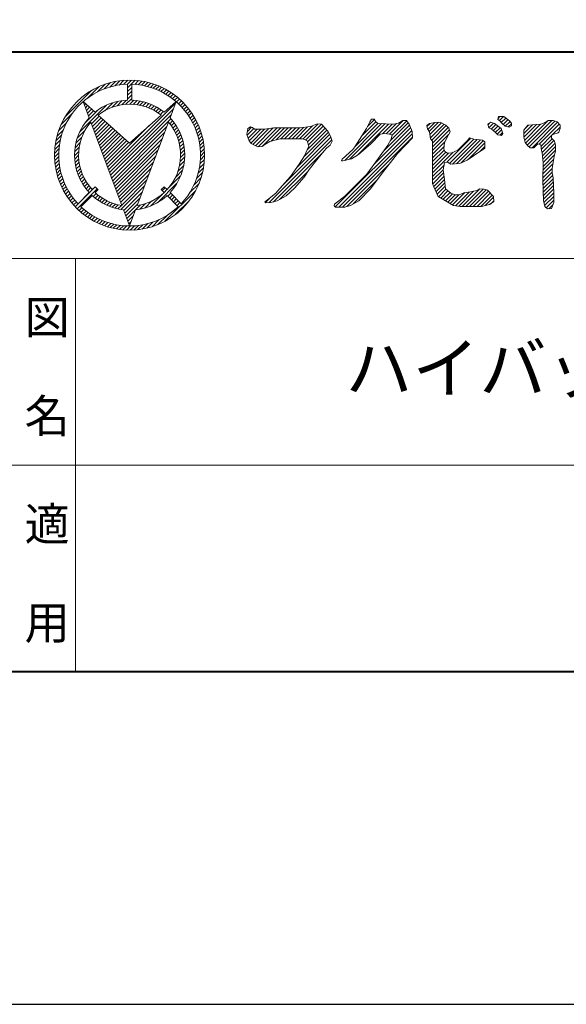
# Model space of a CAD drawing. Header units: millimetres. Extents: x 5514 to 12234, y -691 to 4061.
# Tile 3 of 8: x 9812 to 10231, y -691 to 64. Entities that reach past the tile are written whole.
import ezdxf
from ezdxf.enums import TextEntityAlignment as Align

# ---------------------------------------------------------------- set-up
doc = ezdxf.new("R2010")
doc.units = ezdxf.units.MM
doc.layers.get('Defpoints').update_dxf_attribs({"color": 2})
doc.layers.add('図枠', color=7, linetype='Continuous')
doc.styles.add('Ｐゴシック', font='MS PGothic.ttf')

msp = doc.modelspace()

# ---------------------------------------------------------------- linework, layer by layer
at = {"layer": 'Defpoints'}
msp.add_lwpolyline([(5513.73, -691.13), (12233.73, -691.13), (12233.73, 4060.87), (5513.73, 4060.87)], close=True, dxfattribs=at)
at = {"layer": '図枠', "lineweight": 40}
msp.add_line((5862.38, 39.66), (11885.08, 39.66), dxfattribs=at)
at = {"layer": '図枠', "lineweight": 20, "ltscale": 3}
for p, q in [((9877.1, 11.11), (9882.01, 16.02)), ((9881.4, 12.56), (9885.7, 16.86)), ((9885.21, 13.52), (9889.1, 17.41)), ((9888.69, 14.15), (9892.28, 17.74)), ((9891.91, 14.53), (9895.27, 17.89)), ((9894.94, 14.71), (9898.12, 17.89)), ((9895.04, 11.96), (9900.83, 17.75)), ((9900.52, 14.59), (9903.43, 17.5)), ((9903.12, 14.35), (9905.93, 17.15)), ((9905.61, 13.99), (9908.33, 16.7)), ((9908, 13.53), (9910.65, 16.17)), ((9910.31, 12.98), (9912.88, 15.56)), ((9847.08, -10.37), (9867.35, 9.9)), ((9864.59, 4.3), (9873.23, 12.94)), ((9871.96, 8.82), (9877.93, 14.78)), ((9895.04, 2.58), (9895.04, 14.71)), ((9895.04, 9.11), (9898.21, 12.28)), ((9895.04, 6.26), (9898.21, 9.43)), ((9898.21, 2.58), (9898.21, 14.71)), ((9912.53, 12.36), (9915.05, 14.88)), ((9914.67, 11.65), (9917.14, 14.12)), ((9916.74, 10.88), (9919.17, 13.3)), ((9918.75, 10.03), (9921.14, 12.42)), ((9920.68, 9.12), (9923.05, 11.48)), ((9922.56, 8.15), (9924.89, 10.48)), ((9924.38, 7.12), (9926.69, 9.43)), ((9926.14, 6.03), (9928.43, 8.32)), ((9860.94, 1.39), (9870.09, -6.76)), ((9865.57, -10.99), (9860.94, 1.39)), ((9861.14, 0.85), (9861.33, 1.04)), ((9877.54, -5.54), (9883.65, 0.57)), ((9880.53, -50.98), (9931.95, 0.45)), ((9882.86, -3.06), (9887.55, 1.62)), ((9887.01, -1.76), (9891.01, 2.24)), ((9890.59, -1.03), (9894.16, 2.54)), ((9893.81, -0.66), (9898.21, 3.73)), ((9895.04, 3.41), (9898.21, 6.58)), ((9896.76, -0.56), (9899.81, 2.49)), ((9899.5, -0.67), (9902.38, 2.21)), ((9902.07, -0.94), (9904.82, 1.81)), ((9904.5, -1.37), (9907.14, 1.28)), ((9906.8, -1.91), (9909.36, 0.64)), ((9932.3, 1.39), (9923.15, -6.76)), ((9927.67, -10.99), (9932.3, 1.39)), ((9927.84, 4.88), (9930.11, 7.16)), ((9929.49, 3.68), (9931.75, 5.94)), ((9931.08, 2.42), (9933.33, 4.68)), ((9932.62, 1.11), (9934.86, 3.36)), ((9934.1, -0.25), (9936.35, 2)), ((9935.54, -1.66), (9937.78, 0.58)), ((9858.23, -22), (9878.98, -1.25)), ((9861.92, -1.22), (9862.84, -0.3)), ((9862.1, -15.28), (9872.26, -5.12)), ((9862.69, -3.3), (9864.35, -1.64)), ((9863.47, -5.37), (9865.85, -2.98)), ((9864.24, -7.44), (9867.36, -4.33)), ((9865.02, -9.52), (9868.87, -5.67)), ((9881.3, -53.05), (9930.25, -4.1)), ((9908.99, -2.57), (9911.48, -0.09)), ((9911.08, -3.33), (9913.5, -0.91)), ((9913.07, -4.19), (9915.45, -1.82)), ((9914.97, -5.14), (9917.31, -2.8)), ((9916.79, -6.17), (9919.09, -3.86)), ((9918.53, -7.28), (9920.81, -5)), ((9920.19, -8.47), (9922.45, -6.2)), ((9936.92, -3.13), (9939.16, -0.89)), ((9938.24, -4.65), (9940.5, -2.4)), ((9939.52, -6.23), (9941.78, -3.97)), ((9940.74, -7.85), (9943.01, -5.58)), ((9941.9, -9.54), (9944.19, -7.25)), ((9842.2, -20.94), (9848.16, -14.98)), ((9844.04, -16.25), (9852.68, -7.61)), ((9890.73, -78.27), (9866.83, -14.35)), ((9867.34, -15.73), (9873.39, -9.69)), ((9868.12, -17.81), (9874.89, -11.03)), ((9868.9, -19.88), (9876.4, -12.37)), ((9869.67, -21.95), (9877.91, -13.72)), ((9870.45, -24.03), (9879.42, -15.06)), ((9872.5, -8.9), (9896.62, -30.38)), ((9882.08, -55.12), (9928.55, -8.65)), ((9882.85, -57.2), (9928.33, -11.72)), ((9920.75, -8.9), (9896.62, -30.38)), ((9902.51, -78.27), (9926.42, -14.35)), ((9927.37, -15.53), (9929.63, -13.27)), ((9928.59, -17.16), (9930.86, -14.89)), ((9943.01, -11.28), (9945.32, -8.97)), ((9944.07, -13.07), (9946.39, -10.75)), ((9945.06, -14.93), (9947.41, -12.58)), ((9945.99, -16.85), (9948.37, -14.47)), ((10074.57, -24.99), (10085.5, -14.06)), ((10078.3, -19.26), (10080.92, -14.04)), ((10079.16, -17.56), (10084.36, -12.35)), ((10080.92, -14.04), (10082.22, -12.08)), ((10082.22, -12.08), (10084.18, -12.08)), ((10084.18, -12.08), (10085.48, -14.04)), ((10085.48, -14.04), (10087.05, -15.36)), ((10095.98, -23.52), (10106.44, -13.06)), ((10096.5, -28.7), (10110.25, -14.95)), ((10097.81, -24.54), (10109.11, -13.24)), ((10099.19, -16), (10102.78, -15.02)), ((10102.78, -15.02), (10106.05, -13.06)), ((10106.05, -13.06), (10108.98, -13.06)), ((10108.98, -13.06), (10110.94, -16)), ((10125.27, -19.86), (10130.63, -14.5)), ((10126.46, -21.52), (10133.58, -14.41)), ((10126.71, -15.34), (10130.63, -14.5)), ((10126.96, -23.88), (10135.91, -14.93)), ((10130.63, -14.5), (10134.86, -14.37)), ((10134.86, -14.37), (10139.11, -16.65)), ((10171.42, -16), (10173.7, -14.37)), ((10171.51, -16.35), (10172.98, -14.88)), ((10172.09, -18.62), (10175.63, -15.09)), ((10173.7, -14.37), (10176.31, -15.34)), ((10178.93, -12.41), (10179.58, -10.13)), ((10180.23, -13.06), (10178.93, -12.41)), ((10179.18, -11.53), (10180.58, -10.13)), ((10179.58, -10.13), (10183.49, -10.13)), ((10182.19, -15.34), (10180.23, -13.06)), ((10180.35, -13.2), (10183.43, -10.13)), ((10181.67, -14.74), (10185.12, -11.29)), ((10183.13, -16.13), (10186.78, -12.47)), ((10183.49, -10.13), (10188.06, -13.39)), ((10184.68, -17.42), (10188.35, -13.75)), ((10188.06, -13.39), (10189.37, -15.02)), ((10189.37, -15.02), (10189.37, -17.3)), ((10200.24, -30.35), (10217.53, -13.06)), ((10201.46, -31.97), (10220.38, -13.06)), ((10202.98, -33.31), (10222.8, -13.48)), ((10205.2, -33.93), (10224.76, -14.37)), ((10212.07, -16), (10215.34, -14.69)), ((10215.34, -14.69), (10217.53, -13.06)), ((10217.53, -13.06), (10221.54, -13.06)), ((10221.54, -13.06), (10224.48, -14.04)), ((10224.48, -14.04), (10226.76, -16.65)), ((9840.96, -25.03), (9845.87, -20.12)), ((9856.41, -26.67), (9862.52, -20.56)), ((9871.22, -26.1), (9880.92, -16.4)), ((9872, -28.17), (9882.43, -17.74)), ((9872.77, -30.25), (9883.94, -19.08)), ((9873.55, -32.32), (9885.44, -20.42)), ((9874.32, -34.39), (9886.95, -21.76)), ((9879.75, -48.9), (9911.72, -16.94)), ((9883.63, -59.27), (9925.14, -17.75)), ((9884.4, -61.34), (9923.44, -22.3)), ((9929.72, -18.87), (9932.02, -16.57)), ((9930.78, -20.66), (9933.11, -18.34)), ((9931.76, -22.53), (9934.12, -20.17)), ((9932.64, -24.49), (9935.05, -22.09)), ((9946.86, -18.83), (9949.27, -16.41)), ((9947.66, -20.88), (9950.11, -18.42)), ((9948.39, -22.99), (9950.89, -20.49)), ((9949.04, -25.19), (9951.6, -22.63)), ((9986.59, -23.87), (9987.26, -19.31)), ((9986.8, -24.46), (9991.95, -19.31)), ((9986.95, -21.46), (9990.12, -18.29)), ((9987.26, -19.31), (9987.27, -19.27)), ((9987.27, -19.27), (9989.41, -18.05)), ((9987.53, -26.58), (9994.47, -19.64)), ((9988.26, -28.7), (9997.29, -19.67)), ((9989.41, -18.05), (9990.73, -18.5)), ((9989.46, -30.35), (10000.11, -19.7)), ((9990.73, -18.5), (9992.42, -19.62)), ((9991.19, -31.46), (10003.46, -19.19)), ((9992.42, -19.62), (10000.1, -19.7)), ((9993.09, -32.41), (10006.82, -18.68)), ((9995.09, -33.26), (10009.74, -18.6)), ((9998.16, -33.04), (10012.59, -18.6)), ((10000.1, -19.7), (10007.32, -18.6)), ((10005.11, -28.94), (10015.44, -18.6)), ((10007.32, -18.6), (10027.39, -18.6)), ((10008.98, -27.91), (10018.29, -18.6)), ((10012.66, -27.08), (10021.14, -18.6)), ((10015.51, -27.08), (10023.99, -18.6)), ((10018.36, -27.08), (10026.84, -18.6)), ((10021.2, -27.08), (10029.95, -18.34)), ((10024.05, -27.08), (10033.13, -18.01)), ((10026.9, -27.08), (10036.74, -17.25)), ((10027.39, -18.6), (10035.39, -17.78)), ((10029.6, -27.23), (10041.05, -15.78)), ((10030.21, -40.86), (10049.02, -22.05)), ((10031.59, -28.09), (10043.8, -15.88)), ((10032.77, -35.46), (10047.85, -20.38)), ((10032.99, -29.54), (10045.15, -17.38)), ((10033.7, -31.68), (10046.5, -18.88)), ((10035.39, -17.78), (10040.53, -15.76)), ((10040.53, -15.76), (10043.8, -15.88)), ((10043.8, -15.88), (10048.6, -21.21)), ((10048.6, -21.21), (10050.56, -25.13)), ((10054.31, -79.43), (10112.93, -20.81)), ((10061.58, -43.67), (10089.76, -15.5)), ((10065.32, -42.78), (10092.46, -15.64)), ((10069.24, -33.17), (10087.05, -15.36)), ((10069.24, -33.17), (10078.3, -19.26)), ((10071.3, -39.65), (10095.17, -15.78)), ((10083.75, -47.14), (10112.1, -18.8)), ((10087.05, -15.36), (10099.19, -16)), ((10090.48, -23.32), (10097.88, -15.93)), ((10091.08, -36.96), (10111.27, -16.78)), ((10093.37, -23.28), (10101.2, -15.45)), ((10110.94, -16), (10113.23, -21.54)), ((10113.23, -21.54), (10113.55, -26.43)), ((10124.42, -16.97), (10126.71, -15.34)), ((10125.07, -19.58), (10124.42, -16.97)), ((10124.6, -17.69), (10127.01, -15.28)), ((10126.71, -21.87), (10125.07, -19.58)), ((10127.36, -27.08), (10126.71, -21.87)), ((10127.27, -26.41), (10137.76, -15.92)), ((10128.31, -28.22), (10139.49, -17.03)), ((10128.99, -30.39), (10140.92, -18.46)), ((10128.99, -33.24), (10141.87, -20.36)), ((10139.11, -16.65), (10141.39, -18.93)), ((10142.37, -21.87), (10141.07, -24.15)), ((10141.39, -18.93), (10142.37, -21.87)), ((10172.07, -18.6), (10171.42, -16)), ((10175.01, -20.24), (10172.07, -18.6)), ((10173.93, -19.63), (10177.4, -16.16)), ((10177.62, -22.84), (10175.01, -20.24)), ((10175.59, -20.82), (10179.03, -17.38)), ((10176.31, -15.34), (10181.54, -19.26)), ((10177.02, -22.24), (10180.66, -18.6)), ((10178.44, -23.66), (10181.86, -20.24)), ((10180.62, -24.34), (10182.58, -22.38)), ((10181.54, -19.26), (10182.84, -23.17)), ((10184.68, -17.42), (10182.19, -15.34)), ((10187.74, -18.28), (10184.68, -17.42)), ((10186.91, -18.05), (10189.37, -15.58)), ((10189.37, -17.3), (10187.74, -18.28)), ((10199.02, -23.02), (10205.63, -16.41)), ((10199.02, -20.56), (10201.96, -16.65)), ((10199.02, -25.78), (10199.02, -20.56)), ((10199.04, -25.86), (10208.68, -16.21)), ((10199.57, -28.17), (10211.72, -16.02)), ((10200.18, -19.02), (10202.59, -16.61)), ((10201.96, -16.65), (10212.07, -16)), ((10210.72, -31.26), (10226.09, -15.89)), ((10220.91, -23.92), (10226.76, -18.07)), ((10225.45, -22.52), (10220.91, -23.92)), ((10225.03, -22.65), (10225.65, -22.03)), ((10226.76, -19.26), (10225.45, -22.52)), ((10226.76, -16.65), (10226.76, -19.26)), ((9839.57, -32.12), (9843.46, -28.23)), ((9840.12, -28.72), (9844.42, -24.42)), ((9854.75, -34.03), (9858.74, -30.03)), ((9855.36, -30.57), (9860.05, -25.88)), ((9875.1, -36.47), (9888.46, -23.11)), ((9875.87, -38.54), (9889.96, -24.45)), ((9876.65, -40.61), (9891.47, -25.79)), ((9877.42, -42.68), (9892.98, -27.13)), ((9878.2, -44.76), (9894.48, -28.47)), ((9878.97, -46.83), (9895.99, -29.81)), ((9885.18, -63.42), (9921.74, -26.85)), ((9933.44, -26.55), (9935.9, -24.08)), ((9934.14, -28.7), (9936.67, -26.17)), ((9934.72, -30.96), (9937.33, -28.35)), ((9949.62, -27.46), (9952.23, -24.84)), ((9950.1, -29.82), (9952.79, -27.13)), ((9950.5, -32.28), (9953.27, -29.51)), ((9988.26, -28.7), (9986.59, -23.87)), ((9989.75, -30.74), (9988.26, -28.7)), ((10004.23, -29.17), (10000.31, -31.41)), ((10003.61, -76.02), (10051.55, -28.07)), ((10012.1, -27.08), (10004.23, -29.17)), ((10012.1, -27.08), (10012.1, -27.08)), ((10029.07, -27.08), (10012.1, -27.08)), ((10013.34, -63.44), (10050.84, -25.94)), ((10025.33, -48.6), (10049.97, -23.95)), ((10030.75, -27.56), (10029.07, -27.08)), ((10032.76, -28.81), (10030.75, -27.56)), ((10034.03, -32.68), (10032.76, -28.81)), ((10051.87, -29), (10050.54, -31.95)), ((10050.56, -25.13), (10051.87, -29)), ((10057, -79.59), (10113.34, -23.25)), ((10059.85, -79.59), (10113.52, -25.92)), ((10088.75, -23.5), (10081.57, -31)), ((10092.01, -23.17), (10088.75, -23.5)), ((10095.93, -23.5), (10092.01, -23.17)), ((10094.62, -31.98), (10097.23, -27.41)), ((10097.89, -24.15), (10095.93, -23.5)), ((10097.23, -27.41), (10097.89, -24.15)), ((10113.55, -26.43), (10102.13, -38.5)), ((10128.99, -29.04), (10127.36, -27.08)), ((10128.99, -36.08), (10141.25, -23.82)), ((10128.99, -34.26), (10128.99, -29.04)), ((10128.99, -38.93), (10138.35, -29.57)), ((10138.13, -30.02), (10137.48, -34.91)), ((10141.07, -24.15), (10138.13, -30.02)), ((10139.92, -45.09), (10158.32, -26.7)), ((10141.91, -45.95), (10160.53, -27.33)), ((10144.17, -46.54), (10163.1, -27.61)), ((10147.32, -46.24), (10165.66, -27.9)), ((10150.88, -45.53), (10167.88, -28.53)), ((10152.82, -31.32), (10156.08, -28.06)), ((10156.08, -28.06), (10157.38, -26.43)), ((10156.74, -42.52), (10169.13, -30.12)), ((10157.38, -26.43), (10160.53, -27.33)), ((10160.53, -27.33), (10167.18, -28.06)), ((10167.18, -28.06), (10169.13, -29.37)), ((10169.13, -29.37), (10169.13, -34.26)), ((10178.93, -24.15), (10177.62, -22.84)), ((10181.86, -24.48), (10178.93, -24.15)), ((10182.84, -23.17), (10181.86, -24.48)), ((10200, -30.02), (10199.02, -25.78)), ((10201.96, -32.63), (10200, -30.02)), ((10212.15, -32.68), (10220.23, -24.6)), ((10212.34, -35.34), (10220.58, -27.1)), ((10212.95, -37.58), (10222, -28.53)), ((10220.91, -23.92), (10220.23, -24.6)), ((10220.23, -24.6), (10220.23, -26.76)), ((10220.23, -26.76), (10222.52, -29.04)), ((10222.52, -29.04), (10223.17, -31.98)), ((9839.09, -38.29), (9842.45, -34.93)), ((9839.24, -35.29), (9842.83, -31.7)), ((9854.37, -40.1), (9857.65, -36.83)), ((9854.44, -37.18), (9858.01, -33.61)), ((9885.95, -65.49), (9920.04, -31.4)), ((9886.73, -67.56), (9918.34, -35.95)), ((9935.19, -33.34), (9937.9, -30.63)), ((9935.52, -35.86), (9938.35, -33.03)), ((9935.68, -38.54), (9938.67, -35.56)), ((9950.78, -34.84), (9953.66, -31.97)), ((9950.96, -37.52), (9953.94, -34.53)), ((9950.99, -40.33), (9954.12, -37.2)), ((9994.82, -33.28), (9989.75, -30.74)), ((9998.16, -33.04), (9994.82, -33.28)), ((10000.31, -31.41), (9998.16, -33.04)), ((10030.65, -40.13), (10034.03, -32.68)), ((10034.03, -32.68), (10034.03, -32.68)), ((10045.83, -36.25), (10041.1, -42.09)), ((10047.62, -34.37), (10045.83, -36.25)), ((10050.54, -31.95), (10047.62, -34.37)), ((10050.45, -32.02), (10050.55, -31.92)), ((10059.66, -42.83), (10067.86, -35.24)), ((10067.86, -35.24), (10069.24, -33.17)), ((10081.57, -31), (10072.1, -39.15)), ((10087.44, -42.09), (10094.62, -31.98)), ((10128.99, -41.78), (10137.72, -33.05)), ((10128.99, -61.33), (10128.99, -34.26)), ((10128.99, -44.63), (10137.89, -35.73)), ((10128.99, -47.48), (10139.14, -37.33)), ((10128.99, -53.17), (10144.8, -37.37)), ((10137.48, -34.91), (10138.46, -36.87)), ((10138.46, -36.87), (10140.41, -38.17)), ((10143.68, -37.85), (10148.25, -35.89)), ((10148.25, -35.89), (10152.82, -31.32)), ((10169.13, -34.26), (10160.32, -40.13)), ((10165.27, -36.83), (10169.13, -32.97)), ((10203.91, -33.93), (10201.96, -32.63)), ((10206.52, -33.93), (10203.91, -33.93)), ((10209.79, -31), (10206.52, -33.93)), ((10212.07, -31.65), (10209.79, -31)), ((10212.4, -36.22), (10212.07, -31.65)), ((10213.05, -37.85), (10212.4, -36.22)), ((10213.24, -40.13), (10222.85, -30.53)), ((10213.46, -42.76), (10223.17, -33.05)), ((10213.68, -45.39), (10223.17, -35.9)), ((10223.17, -36.54), (10222.19, -40.78)), ((10223.17, -31.98), (10223.17, -36.54)), ((9839.09, -41.14), (9842.27, -37.96)), ((9839.23, -43.85), (9842.26, -40.82)), ((9839.48, -46.45), (9842.39, -43.54)), ((9854.49, -42.83), (9857.54, -39.78)), ((9854.77, -45.4), (9857.65, -42.52)), ((9855.18, -47.84), (9857.93, -45.09)), ((9887.5, -69.63), (9916.64, -40.5)), ((9888.28, -71.71), (9914.93, -45.05)), ((9934.8, -47.97), (9938.63, -44.14)), ((9935.39, -44.53), (9938.85, -41.08)), ((9935.66, -41.42), (9938.85, -38.23)), ((9950.57, -46.45), (9954.07, -42.94)), ((9950.87, -43.29), (9954.17, -40)), ((10007.05, -75.42), (10044.14, -38.33)), ((10026.74, -46.65), (10030.65, -40.13)), ((10041.1, -42.09), (10034.24, -50.57)), ((10059.05, -44.04), (10059.66, -42.83)), ((10060.03, -44.04), (10059.05, -44.04)), ((10066.88, -42.41), (10060.03, -44.04)), ((10072.1, -39.15), (10066.88, -42.41)), ((10078.63, -54.15), (10087.44, -42.09)), ((10102.13, -38.5), (10090.38, -53.5)), ((10128.99, -50.33), (10141.23, -38.09)), ((10140.41, -45.02), (10138.13, -45.35)), ((10140.41, -38.17), (10143.68, -37.85)), ((10143.02, -46.65), (10140.41, -45.02)), ((10155.43, -43.39), (10149.88, -46)), ((10160.32, -40.13), (10155.43, -43.39)), ((10213.71, -45.67), (10213.05, -37.85)), ((10213.57, -51.2), (10221.8, -42.97)), ((10213.64, -48.28), (10222.51, -39.41)), ((10222.19, -40.78), (10220.56, -49.91)), ((9839.83, -48.94), (9842.64, -46.14)), ((9840.28, -51.35), (9843, -48.63)), ((9840.81, -53.66), (9843.45, -51.02)), ((9855.7, -50.16), (9858.35, -47.52)), ((9856.34, -52.38), (9858.89, -49.82)), ((9857.07, -54.49), (9859.55, -52.01)), ((9889.05, -73.78), (9913.23, -49.6)), ((9931.79, -56.69), (9937.25, -51.22)), ((9933.73, -51.89), (9938.14, -47.49)), ((9949.2, -53.52), (9953.34, -49.37)), ((9950.03, -49.83), (9953.81, -46.05)), ((10011.56, -73.76), (10033.45, -51.87)), ((10019.88, -56.11), (10026.74, -46.65)), ((10034.24, -50.57), (10030.56, -56.61)), ((10063.16, -79.13), (10096.14, -46.15)), ((10128.99, -56.02), (10137.74, -47.27)), ((10128.99, -58.87), (10137.03, -50.84)), ((10138.13, -45.35), (10137.03, -50.84)), ((10137.03, -50.84), (10138.13, -58.39)), ((10149.88, -46), (10143.02, -46.65)), ((10213.38, -58.72), (10213.71, -45.67)), ((10213.42, -57.05), (10220.56, -49.91)), ((10213.43, -59.89), (10220.56, -52.76)), ((10213.49, -54.12), (10221.18, -46.44)), ((10213.71, -45.67), (10213.71, -45.67)), ((10220.56, -49.91), (10220.56, -53.17)), ((9841.42, -55.9), (9844, -53.32)), ((9842.1, -58.07), (9844.63, -55.54)), ((9842.86, -60.16), (9845.33, -57.69)), ((9843.68, -62.19), (9846.11, -59.76)), ((9857.89, -56.52), (9860.32, -54.1)), ((9858.8, -58.46), (9861.17, -56.09)), ((9859.78, -60.33), (9862.12, -57.99)), ((9860.84, -62.11), (9863.15, -59.81)), ((9889.83, -75.85), (9911.53, -54.15)), ((9890.61, -77.93), (9909.83, -58.7)), ((9926.54, -64.78), (9935.76, -55.56)), ((9946, -62.41), (9951.52, -56.89)), ((9947.94, -57.63), (9952.61, -52.95)), ((10011.72, -65.24), (10019.88, -56.11)), ((10030.56, -56.61), (10023.15, -64.92)), ((10061.66, -71.11), (10078.63, -54.15)), ((10068, -77.13), (10086.47, -58.67)), ((10090.38, -53.5), (10081.24, -65.57)), ((10129.1, -61.61), (10137.39, -53.32)), ((10129.87, -63.68), (10137.75, -55.81)), ((10130.73, -65.68), (10138.11, -58.29)), ((10138.13, -58.39), (10138.78, -65.57)), ((10214.03, -74.37), (10213.38, -58.72)), ((10213.54, -62.62), (10221.05, -55.12)), ((10213.66, -65.36), (10221.55, -57.46)), ((10213.77, -68.09), (10221.63, -60.23)), ((10220.56, -53.17), (10221.54, -57.09)), ((10221.54, -57.09), (10221.86, -68.83)), ((9844.56, -64.16), (9846.95, -61.76)), ((9845.5, -66.06), (9847.86, -63.7)), ((9846.5, -67.91), (9848.83, -65.58)), ((9847.55, -69.71), (9849.86, -67.4)), ((9854.99, -79.37), (9870.3, -64.06)), ((9856.4, -80.8), (9871.71, -65.49)), ((9861.98, -63.83), (9864.26, -61.54)), ((9863.19, -65.47), (9865.45, -63.21)), ((9864.46, -67.04), (9866.71, -64.79)), ((9870.14, -63.88), (9867.89, -66.13)), ((9872.38, -66.13), (9870.13, -68.37)), ((9890.01, -81.37), (9908.13, -63.25)), ((9892.16, -82.07), (9906.42, -67.8)), ((9918.21, -75.96), (9932.94, -61.23)), ((9920.86, -66.13), (9923.11, -68.37)), ((9921.61, -66.87), (9923.85, -64.62)), ((9923.03, -68.29), (9925.27, -66.05)), ((9923.11, -63.88), (9925.35, -66.13)), ((9923.68, -90.43), (9947.41, -66.69)), ((9942.62, -68.64), (9949.92, -61.34)), ((10008.86, -68.86), (10011.72, -65.24)), ((10023.15, -64.92), (10016.62, -70.79)), ((10081.24, -65.57), (10072.43, -74.7)), ((10129.97, -63.94), (10128.99, -61.33)), ((10133.23, -71.44), (10129.97, -63.94)), ((10131.59, -67.66), (10138.36, -60.9)), ((10132.45, -69.65), (10138.59, -63.51)), ((10133.41, -71.54), (10139.12, -65.83)), ((10135.17, -72.63), (10140.73, -67.07)), ((10138.78, -65.57), (10143.02, -68.83)), ((10148.96, -78.78), (10160.32, -67.42)), ((10151.65, -78.94), (10164.63, -65.96)), ((10152.82, -68.5), (10158.04, -67.85)), ((10154.5, -78.94), (10167.63, -65.81)), ((10157.35, -78.94), (10170.01, -66.28)), ((10158.04, -67.85), (10163.26, -66.87)), ((10160.19, -78.94), (10171.81, -67.32)), ((10163.26, -66.87), (10165.22, -65.57)), ((10165.22, -65.57), (10168.48, -65.89)), ((10168.48, -65.89), (10171.09, -66.55)), ((10171.09, -66.55), (10175.66, -71.44)), ((10213.88, -70.82), (10221.7, -63.01)), ((10214, -73.56), (10221.78, -65.78)), ((9848.66, -71.45), (9850.95, -69.15)), ((9849.83, -73.13), (9852.1, -70.86)), ((9851.04, -74.77), (9853.3, -72.5)), ((9852.3, -76.35), (9854.56, -74.1)), ((9865.65, -68.37), (9857.07, -76.95)), ((9867.89, -70.62), (9859.31, -79.19)), ((9868.7, -71.35), (9870.95, -69.1)), ((9870.25, -72.65), (9872.51, -70.39)), ((9871.87, -73.88), (9874.14, -71.6)), ((9873.56, -75.04), (9875.85, -72.74)), ((9875.32, -76.12), (9877.64, -73.8)), ((9877.15, -77.14), (9879.52, -74.77)), ((9892.93, -84.15), (9904.72, -72.35)), ((9908.2, -80.27), (9913.67, -74.8)), ((9912.55, -78.77), (9921.77, -69.55)), ((9925.35, -70.62), (9933.93, -79.19)), ((9925.88, -71.14), (9928.12, -68.9)), ((9927.3, -72.56), (9929.54, -70.32)), ((9927.6, -68.37), (9936.18, -76.95)), ((9928.73, -73.99), (9930.97, -71.74)), ((9930.15, -75.41), (9932.39, -73.17)), ((9931.57, -76.84), (9933.82, -74.59)), ((9931.68, -85.27), (9942.26, -74.7)), ((10000.3, -75.51), (10003.47, -73.25)), ((10001, -76.26), (10000.3, -75.51)), ((10000.76, -76.01), (10003.78, -72.99)), ((10003.47, -73.25), (10008.86, -68.86)), ((10009.79, -74.8), (10005, -75.88)), ((10016.62, -70.79), (10009.79, -74.8)), ((10053.83, -77.31), (10061.66, -71.11)), ((10072.43, -74.7), (10065.9, -78.29)), ((10137.48, -74.05), (10133.23, -71.44)), ((10136.94, -73.71), (10142.34, -68.31)), ((10144.98, -78.29), (10137.48, -74.05)), ((10138.74, -74.76), (10144.19, -69.31)), ((10140.56, -75.79), (10146.21, -70.13)), ((10142.38, -76.82), (10149.06, -70.13)), ((10143.02, -68.83), (10146.21, -70.13)), ((10144.2, -77.84), (10153.64, -68.4)), ((10146.21, -70.13), (10149.23, -70.13)), ((10146.42, -78.47), (10156.9, -67.99)), ((10149.23, -70.13), (10152.82, -68.5)), ((10163.04, -78.94), (10173.19, -68.79)), ((10165.89, -78.94), (10174.57, -70.26)), ((10169.33, -78.35), (10175.71, -71.97)), ((10175.99, -75.35), (10172.72, -77.63)), ((10173.29, -77.24), (10175.93, -74.6)), ((10175.66, -71.44), (10175.99, -75.35)), ((10175.66, -71.44), (10175.66, -71.44)), ((10215.01, -78.94), (10214.03, -74.37)), ((10214.38, -76.02), (10221.86, -68.55)), ((10214.89, -78.37), (10221.86, -71.39)), ((10216.09, -80.01), (10221.86, -74.24)), ((10221.86, -68.83), (10221.86, -76)), ((9853.62, -77.88), (9855.87, -75.64)), ((9857.87, -82.18), (9860.11, -79.94)), ((9859.38, -83.51), (9861.63, -81.26)), ((9860.95, -84.8), (9863.21, -82.54)), ((9879.07, -78.07), (9881.48, -75.66)), ((9881.07, -78.92), (9883.53, -76.46)), ((9883.15, -79.68), (9885.68, -77.15)), ((9885.33, -80.35), (9887.94, -77.74)), ((9887.61, -80.92), (9890.33, -78.21)), ((9896.62, -94.02), (9891.99, -81.64)), ((9893.71, -86.22), (9903.02, -76.9)), ((9894.48, -88.29), (9904.96, -77.82)), ((9896.62, -94.02), (9901.25, -81.64)), ((9904.47, -81.15), (9908.88, -76.75)), ((9933, -78.26), (9935.24, -76.02)), ((10005, -75.88), (10001, -76.26)), ((10053.5, -78.61), (10053.83, -77.31)), ((10054.48, -79.59), (10053.5, -78.61)), ((10061.66, -79.59), (10054.48, -79.59)), ((10065.9, -78.29), (10061.66, -79.59)), ((10150.2, -78.94), (10144.98, -78.29)), ((10166.52, -78.94), (10150.2, -78.94)), ((10172.72, -77.63), (10166.52, -78.94)), ((10216.97, -80.9), (10215.01, -78.94)), ((10220.23, -80.57), (10216.97, -80.9)), ((10218.18, -80.77), (10221.26, -77.69)), ((10221.86, -76), (10220.23, -80.57)), ((9862.57, -86.03), (9864.84, -83.76)), ((9864.23, -87.21), (9866.52, -84.92)), ((9865.96, -88.33), (9868.26, -86.03)), ((9867.73, -89.41), (9870.06, -87.08)), ((9869.56, -90.43), (9871.91, -88.08)), ((9871.45, -91.39), (9873.83, -89.01)), ((9873.39, -92.29), (9875.81, -89.87)), ((9895.26, -90.37), (9899.62, -86.01)), ((9896.03, -92.44), (9897.92, -90.56)), ((9913.87, -94.54), (9919.39, -89.02)), ((9918.32, -92.94), (9925.62, -85.64)), ((9875.4, -93.13), (9877.86, -90.67)), ((9877.47, -93.91), (9879.98, -91.4)), ((9879.61, -94.62), (9882.17, -92.06)), ((9881.83, -95.25), (9884.44, -92.63)), ((9884.11, -95.81), (9886.8, -93.12)), ((9886.49, -96.29), (9889.26, -93.51)), ((9888.95, -96.67), (9891.82, -93.8)), ((9891.51, -96.96), (9894.5, -93.97)), ((9894.18, -97.14), (9897.31, -94.01)), ((9896.98, -97.19), (9900.28, -93.89)), ((9899.92, -97.09), (9903.43, -93.59)), ((9903.04, -96.83), (9906.81, -93.05)), ((9906.36, -96.36), (9910.5, -92.21)), ((9909.94, -95.63), (9914.61, -90.95))]:
    msp.add_line(p, q, dxfattribs=at)
at = {"layer": '図枠', "lineweight": 20}
for p, q in [((8221.55, -118.94), (11885.08, -118.94)), ((9855.08, -436.13), (9855.08, -118.94)), ((8221.55, -277.53), (11885.08, -277.53))]:
    msp.add_line(p, q, dxfattribs=at)
at = {"layer": '図枠', "lineweight": 40, "ltscale": 300}
msp.add_line((11885.08, -436.13), (5862.38, -436.13), dxfattribs=at)
at = {"layer": '図枠', "lineweight": 40}
msp.add_lwpolyline([(5862.38, 3805.87), (11885.08, 3805.87), (11885.08, -436.13), (5862.38, -436.13)], close=True, dxfattribs=at)
at = {"layer": '図枠', "lineweight": 20, "ltscale": 3}
msp.add_circle((9896.62, -39.64), 57.55, dxfattribs=at)
for radius, start, end in [(54.38, 91.67137, 223.32863), (54.38, 316.67137, 88.32863), (42.25, 92.15125, 128.89639), (42.25, 51.10361, 87.84875), (39.08, 51.87665, 128.12335), (42.25, 137.30349, 222.84875), (39.08, 139.67798, 222.67404), (39.08, 317.32596, 40.32202), (42.25, 317.15125, 42.69651), (35.91, 222.46844, 227.53156), (35.91, 312.46844, 317.53156), (42.25, 227.15125, 263.70827), (39.08, 227.32596, 261.33378), (42.25, 276.29173, 312.84875), (39.08, 278.66622, 312.67404), (54.38, 226.67137, 313.32863)]:
    msp.add_arc((9896.62, -39.64), radius, start, end, dxfattribs=at)

# ---------------------------------------------------------------- texts
at = {"layer": '図枠', "lineweight": 20, "style": 'Ｐゴシック'}
for s, p in [('図', (9816.06, -176.78)), ('名', (9816.06, -252.45)), ('適', (9816.06, -335.38)), ('用', (9816.06, -411.05))]:
    msp.add_text(s, height=25.38, dxfattribs=at).set_placement(p)
msp.add_text('ハイバックベンチ\u3000HB31-12', height=37.7067, dxfattribs=at).set_placement((10390.77, -221.94), align=Align.CENTER)

doc.saveas('drawing.dxf')
